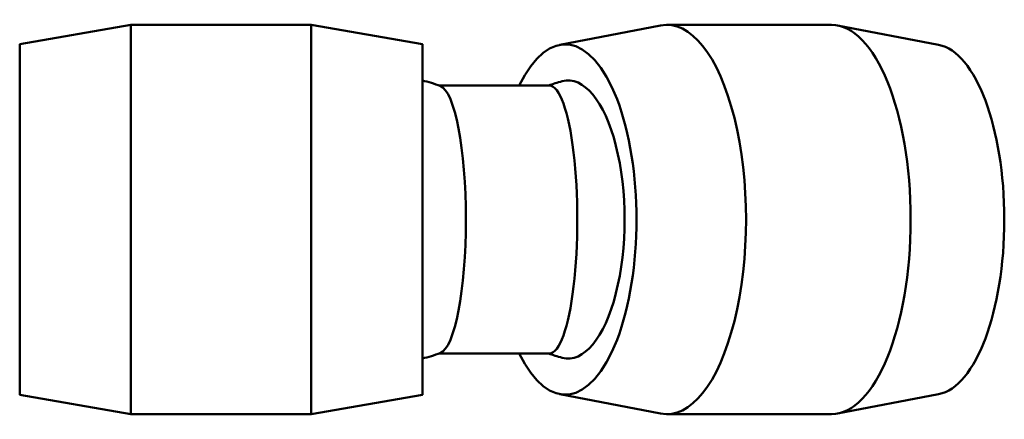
# Model space of a CAD drawing. Header units: millimetres. Extents: x -71 to 1567, y -786 to 1086.
# Tile 6 of 8: x 446 to 800, y 849 to 993. Entities that reach past the tile are written whole.
import ezdxf

# ---------------------------------------------------------------- set-up
doc = ezdxf.new("R2010")
doc.units = ezdxf.units.MM
doc.layers.add('Visible (ANSI)', color=7, linetype='Continuous', lineweight=50)

msp = doc.modelspace()

# ---------------------------------------------------------------- linework, layer by layer
at = {"layer": 'Visible (ANSI)'}
for p, q in [((446.13, 983.825), (486.13, 990.825)), ((486.13, 850.825), (486.13, 990.825)), ((486.13, 990.825), (550.93, 990.825)), ((550.93, 850.825), (550.93, 990.825)), ((590.93, 983.825), (550.93, 990.825)), ((640.317, 983.634), (676.637, 990.613)), ((678.855, 990.825), (738.053, 990.825)), ((776.591, 983.634), (740.271, 990.613)), ((446.13, 857.825), (446.13, 983.825)), ((590.93, 857.825), (590.93, 983.825)), ((636.649, 968.987), (596.983, 968.987)), ((636.649, 872.663), (596.983, 872.663)), ((446.13, 857.825), (486.13, 850.825)), ((590.93, 857.825), (550.93, 850.825)), ((640.317, 858.017), (676.637, 851.038)), ((776.591, 858.017), (740.271, 851.038)), ((486.13, 850.825), (550.93, 850.825)), ((678.855, 850.825), (738.053, 850.825))]:
    msp.add_line(p, q, dxfattribs=at)
for centre, start, end in [((579.189, 920.825), 69.24879, 76.7811), ((654.055, 920.825), 104.49601, 110.27756), ((579.189, 920.825), 283.2189, 290.75121), ((654.055, 920.825), 249.72244, 255.50399)]:
    msp.add_arc(centre, 51.344, start, end, dxfattribs=at)
for centre, major_axis, ratio, start_param, end_param in [((678.855, 920.825), (0, 70), 0.4067366, 3.0635986, 6.3611794), ((642.314, 920.825), (0, 63), 0.4067366, 2.4410239, 6.983754), ((738.053, 920.825), (0, 70), 0.4067366, 3.1415927, 6.2831853), ((774.595, 920.825), (0, 63), 0.4067366, 3.2195867, 6.2051912), ((643.329, 920.825), (0, 49.984), 0.4067366, 3.0368187, 6.3879593), ((596.594, 920.825), (0, -48.162), 0.2079117, 0.0786134, 3.0629793), ((636.649, 920.825), (0, -48.162), 0.2079117, 0, 3.1415927)]:
    msp.add_ellipse(centre, major_axis=major_axis, ratio=ratio, start_param=start_param, end_param=end_param, dxfattribs=at)

doc.saveas('drawing.dxf')
